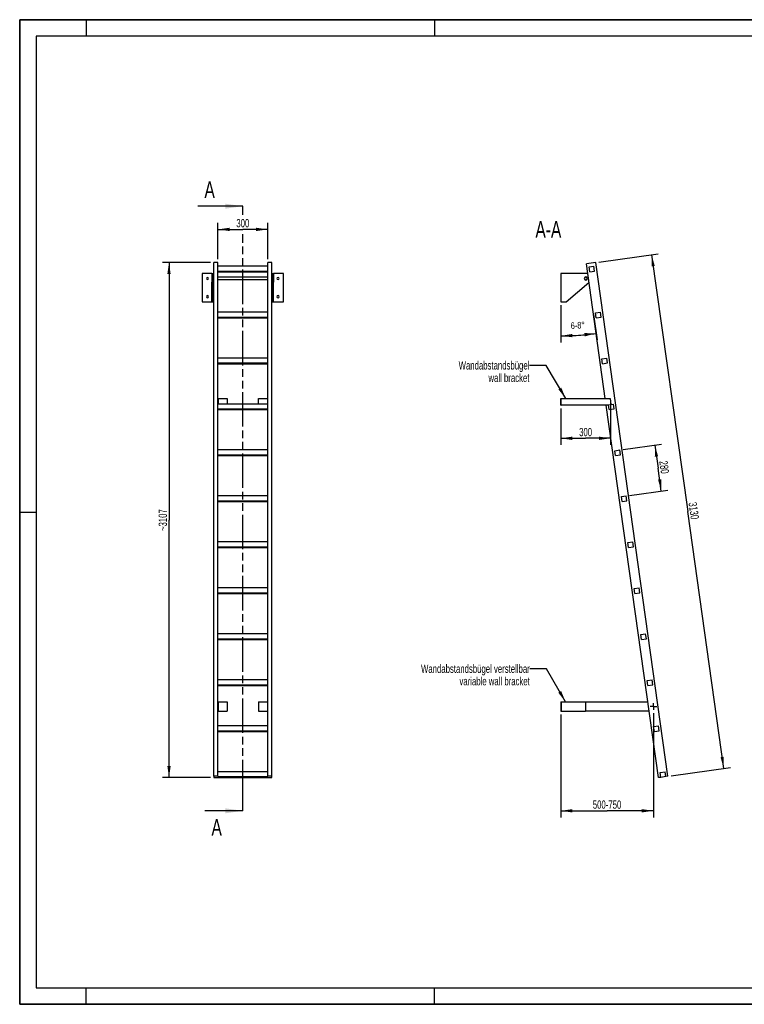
# Model space of a CAD drawing. Header units: millimetres. Extents: x 0 to 8400, y 0 to 5940.
# Tile 1 of 2: x 0 to 4369, y 0 to 5940. Entities that reach past the tile are written whole.
import ezdxf

# ---------------------------------------------------------------- set-up
doc = ezdxf.new("R2010")
doc.units = ezdxf.units.MM
doc.header["$LTSCALE"] = 462
doc.linetypes.add('CENTER', pattern=[0.6, 0.375, -0.075, 0.075, -0.075])
doc.linetypes.add('PHANTOM', pattern=[0.8, 0.45, -0.05, 0.1, -0.05, 0.1, -0.05])
doc.layers.get('0').update_dxf_attribs({"linetype": 'CONTINUOUS'})
for name, color, linetype in [('005_AXIS', 7, 'CONTINUOUS'), ('050_DIMENSIONING', 7, 'CONTINUOUS'), ('053_NOTES', 7, 'CONTINUOUS'), ('HATCHING_BL0', 7, 'CONTINUOUS')]:
    doc.layers.add(name, color=color, linetype=linetype)
doc.styles.get("Standard").update_dxf_attribs({"font": 'txt', "width": 0.7})
doc.dimstyles.new('DIMSTYLE_1', dxfattribs={"dimtxt": 50, "dimasz": 70, "dimexe": 2, "dimexo": 1, "dimtad": 1, "dimdec": 1, "dimtxsty": 'Standard', "dimblk": '_FILLED', "dimblk1": '_FILLED', "dimblk2": '_FILLED', "dimcen": 0.09, "dimazin": 2, "dimtp": 0.5, "dimtm": 0.5, "dimtfac": 1, "dimtdec": 1, "dimtofl": 0, "dimtmove": 0, "dimatfit": 3, "dimldrblk": '_FILLED', "dimfxl": 1, "dimtolj": 1, "dimarcsym": 0})
doc.dimstyles.new('DIMSTYLE_2', dxfattribs={"dimtxt": 40, "dimasz": 70, "dimexe": 2, "dimexo": 1, "dimgap": 2, "dimtad": 1, "dimdec": 1, "dimtxsty": 'Standard', "dimblk": '_FILLED', "dimblk1": '_FILLED', "dimblk2": '_FILLED', "dimcen": 0.09, "dimazin": 2, "dimtp": 0.5, "dimtm": 0.5, "dimtfac": 1, "dimtdec": 1, "dimtofl": 0, "dimtmove": 0, "dimatfit": 3, "dimldrblk": '_FILLED', "dimfxl": 1, "dimtolj": 1, "dimarcsym": 0})
doc.dimstyles.new('DIMSTYLE_3', dxfattribs={"dimtxt": 50, "dimasz": 70, "dimexe": 2, "dimexo": 1, "dimtad": 1, "dimdec": 1, "dimtxsty": 'Standard', "dimblk": '_FILLED', "dimblk1": '_FILLED', "dimblk2": '_FILLED', "dimcen": 0.09, "dimazin": 2, "dimtp": 2, "dimtm": 2, "dimtfac": 1, "dimtdec": 1, "dimtofl": 0, "dimtmove": 0, "dimatfit": 3, "dimldrblk": '_FILLED', "dimfxl": 1, "dimtolj": 1, "dimarcsym": 0})
doc.dimstyles.new('DIMSTYLE_4', dxfattribs={"dimtxt": 50, "dimasz": 70, "dimexe": 2, "dimexo": 1, "dimtad": 1, "dimdec": 0, "dimtxsty": 'Standard', "dimblk": '_FILLED', "dimblk1": '_FILLED', "dimblk2": '_FILLED', "dimcen": 0.09, "dimazin": 2, "dimtp": 2, "dimtm": 2, "dimtfac": 1, "dimtdec": 0, "dimtofl": 0, "dimtmove": 0, "dimatfit": 3, "dimldrblk": '_FILLED', "dimfxl": 1, "dimtolj": 1, "dimarcsym": 0})
doc.dimstyles.new('DIMSTYLE_5', dxfattribs={"dimtxt": 50, "dimasz": 70, "dimexe": 2, "dimexo": 1, "dimtad": 1, "dimtxsty": 'Standard', "dimblk": '_FILLED', "dimblk1": '_FILLED', "dimblk2": '_FILLED', "dimcen": 0.09, "dimazin": 2, "dimtp": 0.5, "dimtm": 0.5, "dimtfac": 1, "dimtofl": 0, "dimtmove": 0, "dimatfit": 3, "dimldrblk": '_FILLED', "dimfxl": 1, "dimtolj": 1, "dimarcsym": 0})
doc.dimstyles.new('DIMSTYLE_6', dxfattribs={"dimtxt": 50, "dimasz": 70, "dimexe": 2, "dimexo": 1, "dimtad": 1, "dimtxsty": 'Standard', "dimblk": '_FILLED', "dimblk1": '_FILLED', "dimblk2": '_FILLED', "dimcen": 0.09, "dimazin": 2, "dimtp": 0.8, "dimtm": 0.8, "dimtfac": 1, "dimtofl": 0, "dimtmove": 0, "dimatfit": 3, "dimldrblk": '_FILLED', "dimfxl": 1, "dimtolj": 1, "dimarcsym": 0})
doc.dimstyles.get("Standard").update_dxf_attribs({"dimtxt": 50, "dimasz": 70, "dimexe": 2, "dimexo": 1, "dimtad": 1, "dimtxsty": 'Standard', "dimblk": '_FILLED', "dimblk1": '_FILLED', "dimblk2": '_FILLED', "dimcen": 0.09, "dimazin": 2, "dimtol": 1, "dimtp": 0.01, "dimtm": 0.01, "dimtfac": 1, "dimtofl": 0, "dimtmove": 0, "dimatfit": 3, "dimldrblk": '_FILLED', "dimfxl": 1, "dimtolj": 1, "dimarcsym": 0})

# ---------------------------------------------------------------- blocks, each defined once
blk = doc.blocks.new('_FILLED')
at = {"color": 0, "linetype": 'ByBlock'}
blk.add_solid([(0, 0), (-1, 0.143), (-1, -0.143)], dxfattribs=at)
blk = doc.blocks.new('*D2')
at = {"layer": '050_DIMENSIONING', "color": 2, "linetype": 'Continuous', "transparency": 16777216}
for p, q in [((1195.2, 4494.9), (1195.2, 4714.9)), ((1495.2, 4494.9), (1495.2, 4714.9)), ((1195.2, 4674.9), (1345.2, 4674.9)), ((1495.2, 4674.9), (1345.2, 4674.9))]:
    blk.add_line(p, q, dxfattribs=at)
at = {"layer": '050_DIMENSIONING', "color": 2, "linetype": 'Continuous', "transparency": 16777216, "xscale": 70, "yscale": 70, "zscale": 70, "rotation": 180}
blk.add_blockref('_FILLED', (1195.2, 4674.9), dxfattribs=at)
at = {"layer": '050_DIMENSIONING', "color": 2, "linetype": 'Continuous', "transparency": 16777216, "xscale": 70, "yscale": 70, "zscale": 70}
blk.add_blockref('_FILLED', (1495.2, 4674.9), dxfattribs=at)
at = {"layer": '050_DIMENSIONING', "color": 2, "linetype": 'Continuous', "transparency": 16777216, "insert": (1345.2, 4737.4), "char_height": 50, "width": 171.429, "attachment_point": 2, "line_spacing_factor": 0.9}
blk.add_mtext('300', dxfattribs=at)
blk = doc.blocks.new('*D3')
at = {"layer": '050_DIMENSIONING', "color": 2, "linetype": 'Continuous', "transparency": 16777216}
for p, q in [((3262.1, 4218.6), (3262.1, 3992.6)), ((3459.3, 4161.8), (3480.9, 4007.9))]:
    blk.add_line(p, q, dxfattribs=at)
for start, end in [(274, 278), (270, 274)]:
    blk.add_arc((3262.1, 5564.4), 1531.8, start, end, dxfattribs=at)
for points in [[(3331.9, 4044.2), (3262.1, 4032.6), (3332.3, 4024.2)], [(3407, 4029.4), (3475.3, 4047.5), (3404.6, 4049.3)]]:
    blk.add_solid(points, dxfattribs=at)
at = {"layer": '050_DIMENSIONING', "color": 2, "linetype": 'Continuous', "transparency": 16777216, "insert": (3363.4, 4116.2), "char_height": 40, "width": 177.143, "attachment_point": 2, "rotation": 4, "line_spacing_factor": 0.9}
blk.add_mtext('6-8\\fgdt;{\\W1.0;{\\fgdt;~}}', dxfattribs=at)
blk = doc.blocks.new('*D4')
at = {"layer": '050_DIMENSIONING', "color": 2, "linetype": 'Continuous', "transparency": 16777216}
for p, q in [((3492.6, 4477.7), (3849.1, 4527.8)), ((3809.5, 4522.2), (4027.3, 2972.4)), ((4245.1, 1422.7), (4027.3, 2972.4)), ((3928.2, 1378.1), (4284.7, 1428.2))]:
    blk.add_line(p, q, dxfattribs=at)
at = {"layer": '050_DIMENSIONING', "color": 2, "linetype": 'Continuous', "transparency": 16777216, "xscale": 70, "yscale": 70, "zscale": 70}
for p, rotation in [((3809.5, 4522.2), 98), ((4245.1, 1422.7), 278)]:
    blk.add_blockref('_FILLED', p, dxfattribs=dict(at, rotation=rotation))
at = {"layer": '050_DIMENSIONING', "color": 2, "linetype": 'Continuous', "transparency": 16777216, "insert": (4089.2, 2981.1), "char_height": 50, "width": 208.929, "attachment_point": 2, "rotation": 278, "line_spacing_factor": 0.9}
blk.add_mtext('3130', dxfattribs=at)
blk = doc.blocks.new('*D5')
at = {"layer": '050_DIMENSIONING', "color": 2, "linetype": 'Continuous', "transparency": 16777216}
for p, q in [((1150.2, 4474.9), (860.2, 4474.9)), ((900.2, 4474.9), (900.2, 2921.1)), ((900.2, 1367.4), (900.2, 2921.1)), ((1150.2, 1367.4), (860.2, 1367.4))]:
    blk.add_line(p, q, dxfattribs=at)
at = {"layer": '050_DIMENSIONING', "color": 2, "linetype": 'Continuous', "transparency": 16777216, "xscale": 70, "yscale": 70, "zscale": 70}
for p, rotation in [((900.2, 4474.9), 90), ((900.2, 1367.4), 270)]:
    blk.add_blockref('_FILLED', p, dxfattribs=dict(at, rotation=rotation))
at = {"layer": '050_DIMENSIONING', "color": 2, "linetype": 'Continuous', "transparency": 16777216, "insert": (837.7, 2921.1), "char_height": 50, "width": 273.214, "attachment_point": 2, "rotation": 90, "line_spacing_factor": 0.9}
blk.add_mtext('~3107', dxfattribs=at)
blk = doc.blocks.new('*D6')
at = {"layer": '050_DIMENSIONING', "color": 2, "linetype": 'Continuous', "transparency": 16777216}
for p, q in [((3561.8, 3638.4), (3561.8, 3374.6)), ((3262.1, 3594.6), (3262.1, 3374.6)), ((3262.1, 3414.6), (3412, 3414.6)), ((3561.8, 3414.6), (3412, 3414.6))]:
    blk.add_line(p, q, dxfattribs=at)
at = {"layer": '050_DIMENSIONING', "color": 2, "linetype": 'Continuous', "transparency": 16777216, "xscale": 70, "yscale": 70, "zscale": 70, "rotation": 180}
blk.add_blockref('_FILLED', (3262.1, 3414.6), dxfattribs=at)
at = {"layer": '050_DIMENSIONING', "color": 2, "linetype": 'Continuous', "transparency": 16777216, "xscale": 70, "yscale": 70, "zscale": 70}
blk.add_blockref('_FILLED', (3561.8, 3414.6), dxfattribs=at)
at = {"layer": '050_DIMENSIONING', "color": 2, "linetype": 'Continuous', "transparency": 16777216, "insert": (3412, 3477.1), "char_height": 50, "width": 171.429, "attachment_point": 2, "line_spacing_factor": 0.9}
blk.add_mtext('300', dxfattribs=at)
blk = doc.blocks.new('*D7')
at = {"layer": '050_DIMENSIONING', "color": 2, "linetype": 'Continuous', "transparency": 16777216}
for p, q in [((3262.1, 1747.5), (3262.1, 1179.9)), ((3820.5, 1756), (3820.5, 1179.9)), ((3262.1, 1179.9), (3262.1, 1127.4)), ((3262.1, 1167.4), (3541.3, 1167.4)), ((3820.5, 1167.4), (3541.3, 1167.4)), ((3820.5, 1179.9), (3820.5, 1127.4))]:
    blk.add_line(p, q, dxfattribs=at)
at = {"layer": '050_DIMENSIONING', "color": 2, "linetype": 'Continuous', "transparency": 16777216, "xscale": 70, "yscale": 70, "zscale": 70, "rotation": 180}
blk.add_blockref('_FILLED', (3262.1, 1167.4), dxfattribs=at)
at = {"layer": '050_DIMENSIONING', "color": 2, "linetype": 'Continuous', "transparency": 16777216, "xscale": 70, "yscale": 70, "zscale": 70}
blk.add_blockref('_FILLED', (3820.5, 1167.4), dxfattribs=at)
at = {"layer": '050_DIMENSIONING', "color": 2, "linetype": 'Continuous', "transparency": 16777216, "insert": (3541.3, 1229.9), "char_height": 50, "width": 396.429, "attachment_point": 2, "line_spacing_factor": 0.9}
blk.add_mtext('500-750\\P ', dxfattribs=at)
blk = doc.blocks.new('*D8')
at = {"layer": '050_DIMENSIONING', "color": 2, "linetype": 'Continuous', "transparency": 16777216}
for p, q in [((3637.9, 3346.9), (3869.1, 3379.4)), ((3829.5, 3373.8), (3849, 3235.2)), ((3868.5, 3096.5), (3849, 3235.2)), ((3676.9, 3069.6), (3908.1, 3102.1))]:
    blk.add_line(p, q, dxfattribs=at)
at = {"layer": '050_DIMENSIONING', "color": 2, "linetype": 'Continuous', "transparency": 16777216, "xscale": 70, "yscale": 70, "zscale": 70}
for p, rotation in [((3829.5, 3373.8), 98), ((3868.5, 3096.5), 278)]:
    blk.add_blockref('_FILLED', p, dxfattribs=dict(at, rotation=rotation))
at = {"layer": '050_DIMENSIONING', "color": 2, "linetype": 'Continuous', "transparency": 16777216, "insert": (3910.9, 3243.9), "char_height": 50, "width": 176.786, "attachment_point": 2, "rotation": 278, "line_spacing_factor": 0.9}
blk.add_mtext('280', dxfattribs=at)
blk = doc.blocks.new('XSEC_FILLED')
at = {"color": 0, "linetype": 'ByBlock'}
blk.add_solid([(0, 0), (-1, 0.143), (-1, -0.143)], dxfattribs=at)
blk = doc.blocks.new('HATCHING_BL0', base_point=(1209.9, 2991.1))
at = {"layer": 'HATCHING_BL0', "color": 7, "linetype": 'PHANTOM'}
for p, q in [((1345.2, 4761.9), (1345.2, 4814.9)), ((1345.2, 1267.4), (1345.2, 4646.9)), ((1345.2, 1167.4), (1345.2, 1267.4))]:
    blk.add_line(p, q, dxfattribs=at)
at = {"layer": 'HATCHING_BL0', "color": 7, "linetype": 'Continuous', "char_height": 100, "width": 128.571, "attachment_point": 1, "line_spacing_factor": 0.9}
for insert in [(1113.9, 4964.9), (1156.3, 1117.4)]:
    blk.add_mtext('A', dxfattribs=dict(at, insert=insert))
at = {"layer": 'HATCHING_BL0', "color": 7, "linetype": 'Continuous'}
for points in [[(1345.2, 4814.9), (1074.6, 4814.9)], [(1345.2, 1167.4), (1117.1, 1167.4)]]:
    blk.add_leader(points, dimstyle='Standard', override={"dimasz": 105, "dimtad": 0, "dimldrblk": 'XSEC_FILLED'}, dxfattribs=at)

msp = doc.modelspace()

# ---------------------------------------------------------------- hatches: boundary and pattern name
at = {"linetype": 'Continuous'}
h = msp.add_hatch(dxfattribs=at)
h.set_pattern_fill('ANSI31', color=2, angle=90, style=0, pattern_type=2)
h.set_pattern_definition([(135, (3262.13, 4323.64), (-239.875, -239.875), [])])
edge = h.paths.add_edge_path()
edge.add_line((3895.06, 1373.466), (3865.352, 1369.29))
edge.add_line((3865.352, 1369.29), (3861.176, 1398.998))
edge.add_line((3861.176, 1398.998), (3890.884, 1403.174))
edge.add_line((3895.06, 1373.466), (3890.884, 1403.174))
edge = h.paths.add_edge_path()
edge.add_line((3436.698, 4419.316), (3432.523, 4449.024))
edge.add_line((3432.523, 4449.024), (3462.231, 4453.199))
edge.add_line((3466.407, 4423.491), (3462.231, 4453.199))
edge.add_line((3436.698, 4419.316), (3466.407, 4423.491))
edge = h.paths.add_edge_path()
edge.add_line((3475.667, 4142.041), (3471.492, 4171.749))
edge.add_line((3471.492, 4171.749), (3501.2, 4175.924))
edge.add_line((3505.375, 4146.216), (3501.2, 4175.924))
edge.add_line((3475.667, 4142.041), (3505.375, 4146.216))
edge = h.paths.add_edge_path()
edge.add_line((3514.635, 3864.766), (3510.46, 3894.474))
edge.add_line((3510.46, 3894.474), (3540.168, 3898.649))
edge.add_line((3544.343, 3868.941), (3540.168, 3898.649))
edge.add_line((3514.635, 3864.766), (3544.343, 3868.941))
edge = h.paths.add_edge_path()
edge.add_line((3553.604, 3587.491), (3549.429, 3617.199))
edge.add_line((3549.429, 3617.199), (3579.137, 3621.374))
edge.add_line((3583.312, 3591.666), (3579.137, 3621.374))
edge.add_line((3553.604, 3587.491), (3583.312, 3591.666))
edge = h.paths.add_edge_path()
edge.add_line((3592.572, 3310.216), (3588.397, 3339.924))
edge.add_line((3588.397, 3339.924), (3618.105, 3344.099))
edge.add_line((3622.28, 3314.391), (3618.105, 3344.099))
edge.add_line((3592.572, 3310.216), (3622.28, 3314.391))
edge = h.paths.add_edge_path()
edge.add_line((3631.541, 3032.941), (3627.366, 3062.649))
edge.add_line((3627.366, 3062.649), (3657.074, 3066.824))
edge.add_line((3661.249, 3037.116), (3657.074, 3066.824))
edge.add_line((3631.541, 3032.941), (3661.249, 3037.116))
edge = h.paths.add_edge_path()
edge.add_line((3670.509, 2755.666), (3666.334, 2785.374))
edge.add_line((3666.334, 2785.374), (3696.042, 2789.549))
edge.add_line((3700.217, 2759.841), (3696.042, 2789.549))
edge.add_line((3670.509, 2755.666), (3700.217, 2759.841))
edge = h.paths.add_edge_path()
edge.add_line((3709.478, 2478.391), (3705.303, 2508.099))
edge.add_line((3705.303, 2508.099), (3735.011, 2512.274))
edge.add_line((3739.186, 2482.566), (3735.011, 2512.274))
edge.add_line((3709.478, 2478.391), (3739.186, 2482.566))
edge = h.paths.add_edge_path()
edge.add_line((3748.446, 2201.116), (3744.271, 2230.824))
edge.add_line((3744.271, 2230.824), (3773.979, 2234.999))
edge.add_line((3778.154, 2205.291), (3773.979, 2234.999))
edge.add_line((3748.446, 2201.116), (3778.154, 2205.291))
edge = h.paths.add_edge_path()
edge.add_line((3787.415, 1923.84), (3783.239, 1953.549))
edge.add_line((3783.239, 1953.549), (3812.948, 1957.724))
edge.add_line((3817.123, 1928.016), (3812.948, 1957.724))
edge.add_line((3787.415, 1923.84), (3817.123, 1928.016))
edge = h.paths.add_edge_path()
edge.add_line((3826.383, 1646.565), (3822.208, 1676.273))
edge.add_line((3822.208, 1676.273), (3851.916, 1680.449))
edge.add_line((3856.091, 1650.741), (3851.916, 1680.449))
edge.add_line((3826.383, 1646.565), (3856.091, 1650.741))
edge = h.paths.add_edge_path()
edge.add_arc((3413.13, 4378.64), 7.5, 0, 180)
edge.add_arc((3413.13, 4378.64), 7.5, -180, 0)

# ---------------------------------------------------------------- linework, layer by layer
at = {"color": 7, "linetype": 'Continuous'}
for p, q in [((0, 5940), (8400, 5940)), ((0, 0), (0, 5940)), ((1195.154, 4474.883), (1170.154, 4474.883)), ((1170.154, 4463.102), (1170.154, 4474.883)), ((1170.154, 4324.464), (1170.154, 4463.102)), ((1195.154, 4175.924), (1195.154, 4474.883)), ((1520.154, 4474.883), (1495.154, 4474.883)), ((1495.154, 4175.924), (1495.154, 4474.883)), ((1520.154, 1375.344), (1520.154, 4474.883)), ((3472.816, 4474.883), (3416.371, 4466.951)), ((3908.428, 1375.344), (3472.816, 4474.883)), ((1159.154, 4408.64), (1100.154, 4408.64)), ((1159.154, 4408.64), (1159.154, 4387.89)), ((1159.154, 4408.64), (1165.154, 4408.64)), ((1165.154, 4408.64), (1165.154, 4387.89)), ((1495.154, 4453.199), (1195.154, 4453.199)), ((1195.154, 4423.491), (1495.154, 4423.491)), ((1195.154, 4419.316), (1495.154, 4419.316)), ((1525.154, 4408.64), (1525.154, 4387.89)), ((1525.154, 4408.64), (1531.154, 4408.64)), ((1531.154, 4408.64), (1531.154, 4387.89)), ((1590.154, 4408.64), (1531.154, 4408.64)), ((3413.13, 4408.64), (3262.13, 4408.64)), ((3432.523, 4449.024), (3462.231, 4453.199)), ((3436.698, 4419.316), (3432.523, 4449.024)), ((3436.698, 4419.316), (3466.407, 4423.491)), ((3466.407, 4423.491), (3462.231, 4453.199)), ((1159.154, 4387.89), (1159.154, 4386.14)), ((1159.154, 4386.14), (1159.154, 4378.64)), ((1159.154, 4378.64), (1159.154, 4371.14)), ((1159.154, 4371.14), (1159.154, 4369.39)), ((1159.154, 4369.39), (1159.154, 4355.713)), ((1159.154, 4238.64), (1159.154, 4355.713)), ((1165.154, 4387.89), (1165.154, 4378.64)), ((1165.154, 4378.64), (1165.154, 4369.39)), ((1165.154, 4369.39), (1165.154, 4355.713)), ((1165.154, 4238.64), (1165.154, 4355.713)), ((1525.154, 4387.89), (1525.154, 4378.64)), ((1525.154, 4378.64), (1525.154, 4369.39)), ((1525.154, 4369.39), (1525.154, 4355.713)), ((1525.154, 4238.64), (1525.154, 4355.713)), ((1531.154, 4387.89), (1531.154, 4386.14)), ((1531.154, 4386.14), (1531.154, 4378.64)), ((1531.154, 4378.64), (1531.154, 4371.14)), ((1531.154, 4371.14), (1531.154, 4369.39)), ((1531.154, 4369.39), (1531.154, 4355.713)), ((1531.154, 4238.64), (1531.154, 4355.713)), ((3293.747, 4238.64), (3432.055, 4355.356)), ((1170.154, 4320.289), (1170.154, 4324.464)), ((1170.154, 1375.344), (1170.154, 4320.289)), ((1100.154, 4238.64), (1159.154, 4238.64)), ((1159.154, 4238.64), (1165.154, 4238.64)), ((1525.154, 4238.64), (1531.154, 4238.64)), ((1531.154, 4238.64), (1590.154, 4238.64)), ((3262.13, 4238.64), (3293.747, 4238.64)), ((1195.154, 4146.216), (1195.154, 4175.924)), ((1495.154, 4175.924), (1195.154, 4175.924)), ((1495.154, 4146.216), (1495.154, 4175.924)), ((3471.492, 4171.749), (3501.2, 4175.924)), ((3475.667, 4142.041), (3471.492, 4171.749)), ((3505.375, 4146.216), (3501.2, 4175.924)), ((1195.154, 4142.041), (1195.154, 4146.216)), ((1195.154, 4146.216), (1495.154, 4146.216)), ((1195.154, 3898.649), (1195.154, 4142.041)), ((1195.154, 4142.041), (1495.154, 4142.041)), ((1495.154, 4142.041), (1495.154, 4146.216)), ((1495.154, 3898.649), (1495.154, 4142.041)), ((3475.667, 4142.041), (3505.375, 4146.216)), ((1195.154, 3868.941), (1195.154, 3898.649)), ((1495.154, 3898.649), (1195.154, 3898.649)), ((1195.154, 3864.766), (1195.154, 3868.941)), ((1195.154, 3868.941), (1495.154, 3868.941)), ((1195.154, 3654.603), (1195.154, 3864.766)), ((1195.154, 3864.766), (1495.154, 3864.766)), ((1495.154, 3868.941), (1495.154, 3898.649)), ((1495.154, 3864.766), (1495.154, 3868.941)), ((1495.154, 3654.603), (1495.154, 3864.766)), ((3510.46, 3894.474), (3540.168, 3898.649)), ((3514.635, 3864.766), (3510.46, 3894.474)), ((3514.635, 3864.766), (3544.343, 3868.941)), ((3544.343, 3868.941), (3540.168, 3898.649)), ((1195.154, 3621.374), (1195.154, 3654.603)), ((1197.154, 3654.603), (1250.154, 3654.603)), ((1250.154, 3654.603), (1250.154, 3621.374)), ((1440.154, 3654.603), (1493.154, 3654.603)), ((1440.154, 3621.374), (1440.154, 3654.603)), ((1495.154, 3621.374), (1495.154, 3654.603)), ((3262.13, 3614.603), (3262.13, 3654.603)), ((3262.13, 3654.603), (3264.13, 3654.603)), ((3264.13, 3614.603), (3264.13, 3654.603)), ((3264.13, 3654.603), (3559.319, 3654.603)), ((1195.154, 3591.666), (1195.154, 3621.374)), ((1495.154, 3621.374), (1195.154, 3621.374)), ((1195.154, 3587.491), (1195.154, 3591.666)), ((1195.154, 3591.666), (1495.154, 3591.666)), ((1195.154, 3344.099), (1195.154, 3587.491)), ((1195.154, 3587.491), (1495.154, 3587.491)), ((1495.154, 3591.666), (1495.154, 3621.374)), ((1495.154, 3587.491), (1495.154, 3591.666)), ((1495.154, 3344.099), (1495.154, 3587.491)), ((3262.13, 3614.603), (3264.13, 3614.603)), ((3549.794, 3614.603), (3264.13, 3614.603)), ((3549.429, 3617.199), (3579.137, 3621.374)), ((3553.604, 3587.491), (3549.429, 3617.199)), ((3553.604, 3587.491), (3583.312, 3591.666)), ((3583.312, 3591.666), (3579.137, 3621.374)), ((1195.154, 3314.391), (1195.154, 3344.099)), ((1495.154, 3344.099), (1195.154, 3344.099)), ((1495.154, 3314.391), (1495.154, 3344.099)), ((3588.397, 3339.924), (3618.105, 3344.099)), ((3592.572, 3310.216), (3588.397, 3339.924)), ((3622.28, 3314.391), (3618.105, 3344.099)), ((1195.154, 3310.216), (1195.154, 3314.391)), ((1195.154, 3314.391), (1495.154, 3314.391)), ((1195.154, 3066.824), (1195.154, 3310.216)), ((1195.154, 3310.216), (1495.154, 3310.216)), ((1495.154, 3310.216), (1495.154, 3314.391)), ((1495.154, 3066.824), (1495.154, 3310.216)), ((3592.572, 3310.216), (3622.28, 3314.391)), ((1195.154, 3037.116), (1195.154, 3066.824)), ((1495.154, 3066.824), (1195.154, 3066.824)), ((1195.154, 3032.941), (1195.154, 3037.116)), ((1195.154, 3037.116), (1495.154, 3037.116)), ((1195.154, 2789.549), (1195.154, 3032.941)), ((1195.154, 3032.941), (1495.154, 3032.941)), ((1495.154, 3037.116), (1495.154, 3066.824)), ((1495.154, 3032.941), (1495.154, 3037.116)), ((1495.154, 2789.549), (1495.154, 3032.941)), ((3627.366, 3062.649), (3657.074, 3066.824)), ((3631.541, 3032.941), (3627.366, 3062.649)), ((3631.541, 3032.941), (3661.249, 3037.116)), ((3661.249, 3037.116), (3657.074, 3066.824)), ((1195.154, 2759.841), (1195.154, 2789.549)), ((1495.154, 2789.549), (1195.154, 2789.549)), ((1195.154, 2755.666), (1195.154, 2759.841)), ((1195.154, 2759.841), (1495.154, 2759.841)), ((1195.154, 2512.274), (1195.154, 2755.666)), ((1195.154, 2755.666), (1495.154, 2755.666)), ((1495.154, 2759.841), (1495.154, 2789.549)), ((1495.154, 2755.666), (1495.154, 2759.841)), ((1495.154, 2512.274), (1495.154, 2755.666)), ((3666.334, 2785.374), (3696.042, 2789.549)), ((3670.509, 2755.666), (3666.334, 2785.374)), ((3670.509, 2755.666), (3700.217, 2759.841)), ((3700.217, 2759.841), (3696.042, 2789.549)), ((1195.154, 2482.566), (1195.154, 2512.274)), ((1495.154, 2512.274), (1195.154, 2512.274)), ((1495.154, 2482.566), (1495.154, 2512.274)), ((3705.303, 2508.099), (3735.011, 2512.274)), ((3709.478, 2478.391), (3705.303, 2508.099)), ((3739.186, 2482.566), (3735.011, 2512.274)), ((1195.154, 2478.391), (1195.154, 2482.566)), ((1195.154, 2482.566), (1495.154, 2482.566)), ((1195.154, 2234.999), (1195.154, 2478.391)), ((1195.154, 2478.391), (1495.154, 2478.391)), ((1495.154, 2478.391), (1495.154, 2482.566)), ((1495.154, 2234.999), (1495.154, 2478.391)), ((3709.478, 2478.391), (3739.186, 2482.566)), ((1195.154, 2205.291), (1195.154, 2234.999)), ((1495.154, 2234.999), (1195.154, 2234.999)), ((1195.154, 2201.116), (1195.154, 2205.291)), ((1195.154, 2205.291), (1495.154, 2205.291)), ((1195.154, 1957.724), (1195.154, 2201.116)), ((1195.154, 2201.116), (1495.154, 2201.116)), ((1495.154, 2205.291), (1495.154, 2234.999)), ((1495.154, 2201.116), (1495.154, 2205.291)), ((1495.154, 1957.724), (1495.154, 2201.116)), ((3744.271, 2230.824), (3773.979, 2234.999)), ((3748.446, 2201.116), (3744.271, 2230.824)), ((3748.446, 2201.116), (3778.154, 2205.291)), ((3778.154, 2205.291), (3773.979, 2234.999)), ((1195.154, 1928.016), (1195.154, 1957.724)), ((1495.154, 1957.724), (1195.154, 1957.724)), ((1195.154, 1923.84), (1195.154, 1928.016)), ((1195.154, 1928.016), (1495.154, 1928.016)), ((1195.154, 1680.449), (1195.154, 1923.84)), ((1195.154, 1923.84), (1495.154, 1923.84)), ((1495.154, 1928.016), (1495.154, 1957.724)), ((1495.154, 1923.84), (1495.154, 1928.016)), ((1495.154, 1680.449), (1495.154, 1923.84)), ((3783.239, 1953.549), (3812.948, 1957.724)), ((3787.415, 1923.84), (3783.239, 1953.549)), ((3787.415, 1923.84), (3817.123, 1928.016)), ((3817.123, 1928.016), (3812.948, 1957.724)), ((1195.154, 1824.485), (1197.154, 1824.485)), ((1197.154, 1824.485), (1197.154, 1767.485)), ((1197.154, 1824.485), (1250.154, 1824.485)), ((1250.154, 1824.485), (1250.154, 1767.485)), ((1440.154, 1824.485), (1440.154, 1767.485)), ((1440.154, 1824.485), (1493.154, 1824.485)), ((1493.154, 1824.485), (1493.154, 1767.485)), ((1493.154, 1824.485), (1495.154, 1824.485)), ((3262.13, 1824.485), (3262.13, 1767.485)), ((3262.13, 1824.485), (3264.13, 1824.485)), ((3264.13, 1824.485), (3264.13, 1767.485)), ((3264.13, 1824.485), (3412.13, 1824.485)), ((3412.13, 1824.485), (3412.13, 1767.485)), ((3412.13, 1824.485), (3787.745, 1824.485)), ((1195.154, 1767.485), (1197.154, 1767.485)), ((1197.154, 1767.485), (1250.154, 1767.485)), ((1440.154, 1767.485), (1493.154, 1767.485)), ((1493.154, 1767.485), (1495.154, 1767.485)), ((3262.13, 1767.485), (3264.13, 1767.485)), ((3264.13, 1767.485), (3412.13, 1767.485)), ((3795.756, 1767.485), (3412.13, 1767.485)), ((1195.154, 1650.741), (1195.154, 1680.449)), ((1495.154, 1680.449), (1195.154, 1680.449)), ((1495.154, 1650.741), (1495.154, 1680.449)), ((3822.208, 1676.273), (3851.916, 1680.449)), ((3826.383, 1646.565), (3822.208, 1676.273)), ((3856.091, 1650.741), (3851.916, 1680.449)), ((1195.154, 1646.565), (1195.154, 1650.741)), ((1195.154, 1650.741), (1495.154, 1650.741)), ((1195.154, 1403.174), (1195.154, 1646.565)), ((1195.154, 1646.565), (1495.154, 1646.565)), ((1495.154, 1646.565), (1495.154, 1650.741)), ((1495.154, 1403.174), (1495.154, 1646.565)), ((3826.383, 1646.565), (3856.091, 1650.741)), ((1170.154, 1375.344), (1170.154, 1367.412)), ((1195.154, 1375.344), (1170.154, 1375.344)), ((1170.154, 1367.412), (1195.154, 1367.412)), ((1195.154, 1375.344), (1195.154, 1403.174)), ((1495.154, 1403.174), (1195.154, 1403.174)), ((1195.154, 1373.466), (1195.154, 1375.344)), ((1195.154, 1373.466), (1495.154, 1373.466)), ((1195.154, 1367.412), (1195.154, 1369.29)), ((1195.154, 1369.29), (1495.154, 1369.29)), ((1495.154, 1375.344), (1495.154, 1403.174)), ((1495.154, 1375.344), (1495.154, 1373.466)), ((1520.154, 1375.344), (1495.154, 1375.344)), ((1495.154, 1369.29), (1495.154, 1367.412)), ((1495.154, 1367.412), (1520.154, 1367.412)), ((1520.154, 1367.412), (1520.154, 1375.344)), ((3865.352, 1369.29), (3851.983, 1367.412)), ((3861.176, 1398.998), (3890.884, 1403.174)), ((3865.352, 1369.29), (3861.176, 1398.998)), ((3895.06, 1373.466), (3865.352, 1369.29)), ((3895.06, 1373.466), (3890.884, 1403.174)), ((3908.428, 1375.344), (3895.06, 1373.466)), ((0, 0), (8400, 0))]:
    msp.add_line(p, q, dxfattribs=at)
at = {"color": 3, "linetype": 'Continuous'}
for p, q in [((0, 5940), (0, 0)), ((8400, 5940), (0, 5940)), ((400, 5940), (400, 5840)), ((2500, 5940), (2500, 5840)), ((0, 2970), (100, 2970)), ((400, 0), (400, 100)), ((2500, 0), (2500, 100)), ((8400, 0), (0, 0))]:
    msp.add_line(p, q, dxfattribs=at)
at = {"color": 5, "linetype": 'Continuous'}
for p, q in [((100, 5840), (100, 100)), ((8300, 5840), (100, 5840)), ((100, 100), (8300, 100))]:
    msp.add_line(p, q, dxfattribs=at)
at = {"color": 9, "linetype": 'Continuous'}
for p, q in [((1165.154, 4355.713), (1159.154, 4355.713)), ((1531.154, 4355.713), (1525.154, 4355.713))]:
    msp.add_line(p, q, dxfattribs=at)
at = {"color": 7, "linetype": 'Continuous'}
for radius, start, end in [(30, 66.8765826, 90), (7.5, 0, 180), (7.5, 180, 360)]:
    msp.add_arc((3413.13, 4378.64), radius, start, end, dxfattribs=at)
at = {"layer": '005_AXIS', "color": 7, "linetype": 'Continuous'}
for p, q in [((3530.539, 3654.603), (3416.371, 4466.951)), ((1100.154, 4408.64), (1100.154, 4238.64)), ((1590.154, 4238.64), (1590.154, 4408.64)), ((3262.13, 4408.64), (3262.13, 4238.64)), ((1170.154, 4386.14), (1165.154, 4386.14)), ((1170.154, 4371.14), (1165.154, 4371.14)), ((1495.154, 4386.14), (1195.154, 4386.14)), ((1495.154, 4371.14), (1195.154, 4371.14)), ((1525.154, 4386.14), (1520.154, 4386.14)), ((1525.154, 4371.14), (1520.154, 4371.14)), ((1195.154, 3654.603), (1197.154, 3654.603)), ((1197.154, 3654.603), (1197.154, 3621.374)), ((1495.154, 3654.603), (1493.154, 3654.603)), ((1493.154, 3654.603), (1493.154, 3621.374)), ((3559.319, 3654.603), (3564.283, 3619.286)), ((3851.983, 1367.412), (3536.161, 3614.603))]:
    msp.add_line(p, q, dxfattribs=at)
at = {"layer": '005_AXIS', "color": 7, "linetype": 'CENTER'}
for q in [(3800.531, 1795.985), (3820.531, 1815.985), (3840.531, 1795.985), (3820.531, 1775.985)]:
    msp.add_line((3820.531, 1795.985), q, dxfattribs=at)
at = {"layer": '005_AXIS', "color": 7, "linetype": 'Continuous'}
for centre, radius, start, end in [((1132.654, 4378.64), 6.5, 0, 180), ((1132.654, 4378.64), 6.5, 180, 360), ((1557.654, 4378.64), 6.5, 0, 180), ((1557.654, 4378.64), 6.5, 180, 360), ((3413.13, 4378.64), 9.25, 0, 180), ((3413.13, 4378.64), 9.25, 180, 360), ((1132.654, 4268.64), 6.5, 0, 180), ((1132.654, 4268.64), 6.5, 180, 360), ((1557.654, 4268.64), 6.5, 0, 180), ((1557.654, 4268.64), 6.5, 180, 360)]:
    msp.add_arc(centre, radius, start, end, dxfattribs=at)

# ---------------------------------------------------------------- block references
at = {"layer": 'HATCHING_BL0'}
msp.add_blockref('HATCHING_BL0', (1209.898, 2991.147), dxfattribs=at)

# ---------------------------------------------------------------- texts
at = {"layer": '053_NOTES', "color": 2, "linetype": 'Continuous', "attachment_point": 3, "line_spacing_factor": 0.9}
for s, insert, char_height, width in [('A-A', (3265.513, 4724.883), 100, 392.85714), ('Wandabstandsbügel\\Pwall bracket', (3073.233, 3879.603), 50, 945.35714), ('Wandabstandsbügel verstellbar\\Pvariable wall bracket', (3075.347, 2049.485), 50, 1540)]:
    msp.add_mtext(s, dxfattribs=dict(at, insert=insert, char_height=char_height, width=width))

# ---------------------------------------------------------------- dimensions: what is measured, and where the dimension line sits
at = {"layer": '050_DIMENSIONING', "color": 2, "linetype": 'Continuous'}
for base, p1, p2, dimstyle, picture, middle in [((1495.154, 4674.883), (1195.154, 4493.883), (1495.154, 4493.883), 'DIMSTYLE_1', '*D2', (1338.011, 4674.883)), ((3561.801, 3414.603), (3262.13, 3595.603), (3561.801, 3639.371), 'DIMSTYLE_5', '*D6', (3404.823, 3414.603))]:
    dim = msp.add_linear_dim(base=base, p1=p1, p2=p2, dimstyle=dimstyle, dxfattribs=at)
    dim.commit()
    dim.dimension.update_dxf_attribs({"geometry": picture, "text_midpoint": middle, "dimtype": 160})
for base, p1, p2, dimstyle, picture, middle in [((3809.508, 4522.202), (3927.243, 1377.989), (3491.632, 4477.528), 'DIMSTYLE_3', '*D4', (4026.319, 2979.506)), ((3829.527, 3373.812), (3675.889, 3069.468), (3636.92, 3346.743), 'DIMSTYLE_5', '*D8', (3848.018, 3242.248))]:
    dim = msp.add_linear_dim(base=base, p1=p1, p2=p2, angle=98, dimstyle=dimstyle, dxfattribs=at)
    dim.commit()
    dim.dimension.update_dxf_attribs({"geometry": picture, "text_midpoint": middle, "dimtype": 160})
dim = msp.add_linear_dim(base=(900.154, 1367.412), p1=(1151.154, 4474.883), p2=(1151.154, 1367.412), angle=270, text='~<>', dimstyle='DIMSTYLE_4', dxfattribs=at)
dim.commit()
dim.dimension.update_dxf_attribs({"geometry": '*D5', "text_midpoint": (900.154, 2921.147), "dimtype": 160})
dim = msp.add_angular_dim_2l(base=(3368.984, 4036.353), line1=((3262.13, 4234.958), (3262.13, 4219.64)), line2=((3456.985, 4177.972), (3459.116, 4162.803)), text='6-<>', dimstyle='DIMSTYLE_2', dxfattribs=at)
dim.commit()
dim.dimension.update_dxf_attribs({"geometry": '*D3', "text_midpoint": (3368.984, 4036.353), "dimtype": 162})
dim = msp.add_linear_dim(base=(3820.531, 1167.412), p1=(3262.13, 1748.485), p2=(3820.531, 1756.985), text='500-750\\P ', dimstyle='DIMSTYLE_6', dxfattribs=at)
dim.commit()
dim.dimension.update_dxf_attribs({"geometry": '*D7', "text_midpoint": (3541.331, 1167.412), "dimtype": 160})

# ---------------------------------------------------------------- leaders
at = {"layer": '053_NOTES', "color": 2, "linetype": 'Continuous', "annotation_type": 0, "has_hookline": 1, "hookline_direction": 1}
for points, text_width in [([(3292.566, 3654.603), (3173.233, 3854.603), (3073.233, 3854.603)], 578.176), ([(3290.939, 1824.485), (3175.347, 2024.485), (3075.347, 2024.485)], 963.2)]:
    msp.add_leader(points, dimstyle='Standard', override={"dimtad": 0}, dxfattribs=dict(at, text_width=text_width))

doc.saveas('drawing.dxf')
